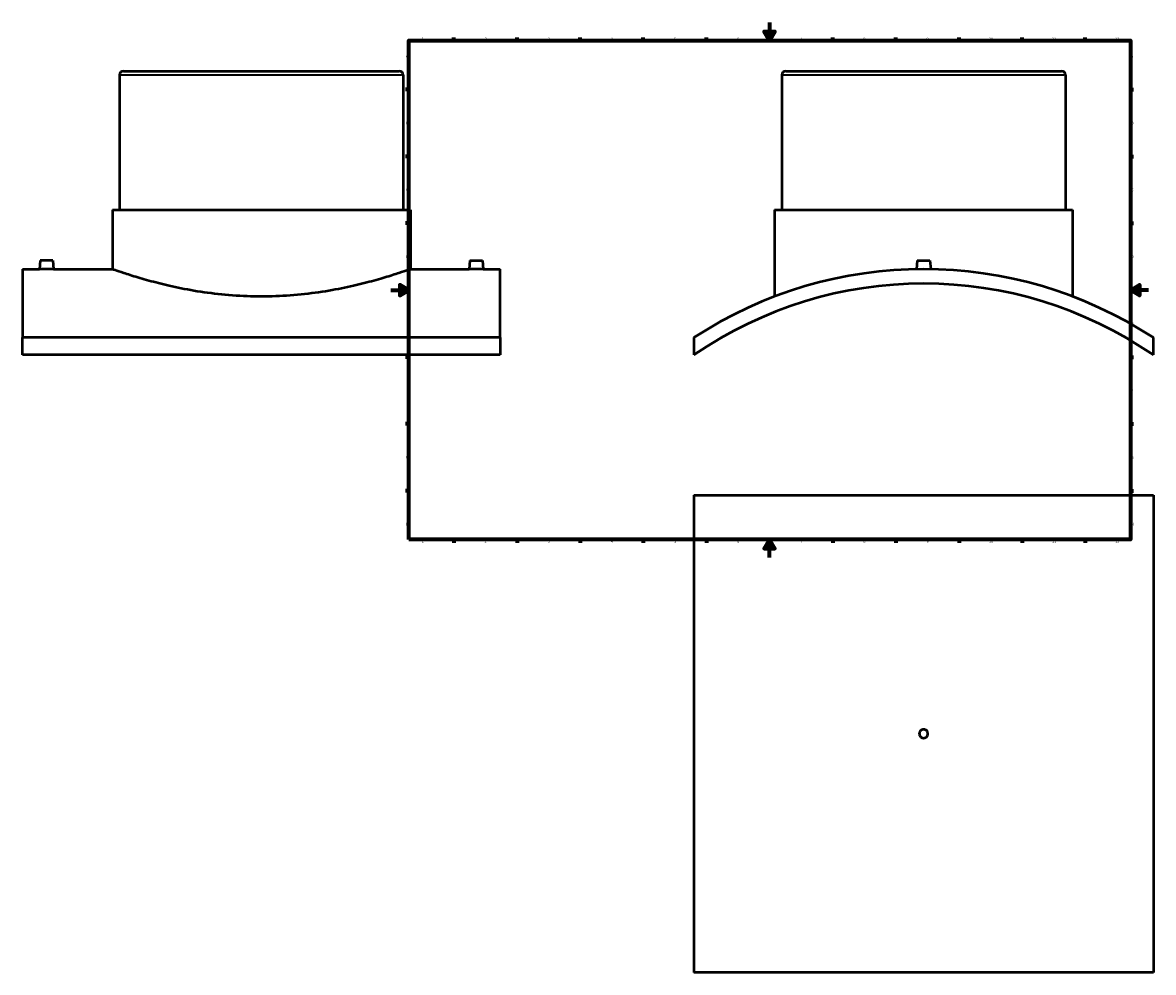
# Model space of a CAD drawing. Header units: millimetres. Extents: x -409 to 1790, y -460 to 2509.
# Tile 1 of 7: x -409 to 847, y -460 to 594. Entities that reach past the tile are written whole.
import ezdxf

# ---------------------------------------------------------------- set-up
doc = ezdxf.new("R2010")
doc.units = ezdxf.units.MM
for name, color, linetype, lineweight in [('Border (ANSI)', 7, 'Continuous', 70), ('Visible (ANSI)', 7, 'Continuous', 50), ('Visible Narrow (ANSI)', 7, 'Continuous', 35)]:
    doc.layers.add(name, color=color, linetype=linetype, lineweight=lineweight)
doc.styles.add('Note Text (ANSI)', font='tahoma.ttf')

# ---------------------------------------------------------------- blocks, each defined once
blk = doc.blocks.new('Borders Default Border')
at = {"layer": 'Border (ANSI)'}
for p, q in [((70.1, 574), (70.1, 577.4)), ((140.2, 574), (140.2, 577.4)), ((210.2, 574), (210.2, 577.4)), ((280.3, 574), (280.3, 577.4)), ((350.4, 574), (350.4, 577.4)), ((490.6, 574), (490.6, 577.4)), ((560.7, 574), (560.7, 577.4)), ((630.8, 574), (630.8, 577.4)), ((700.8, 574), (700.8, 577.4)), ((770.9, 574), (770.9, 577.4)), ((20, 519.7), (16.6, 519.7)), ((821, 519.7), (824.4, 519.7)), ((20, 445.5), (16.6, 445.5)), ((821, 445.5), (824.4, 445.5)), ((20, 371.2), (16.6, 371.2)), ((821, 371.2), (824.4, 371.2)), ((20, 222.7), (16.6, 222.7)), ((821, 222.7), (824.4, 222.7)), ((20, 148.5), (16.6, 148.5)), ((821, 148.5), (824.4, 148.5)), ((20, 74.3), (16.6, 74.3)), ((821, 74.3), (824.4, 74.3)), ((70.1, 20), (70.1, 16.6)), ((140.2, 20), (140.2, 16.6)), ((210.2, 20), (210.2, 16.6)), ((280.3, 20), (280.3, 16.6)), ((350.4, 20), (350.4, 16.6)), ((490.6, 20), (490.6, 16.6)), ((560.7, 20), (560.7, 16.6)), ((630.8, 20), (630.8, 16.6)), ((700.8, 20), (700.8, 16.6)), ((770.9, 20), (770.9, 16.6))]:
    blk.add_line(p, q, dxfattribs=at)
at = {"layer": 'Border (ANSI)', "flags": 128}
for points in [[(420.5, 594), (420.5, 574), (414.7, 584), (426.3, 584), (420.5, 574)], [(20, 20), (20, 574), (821, 574), (821, 20), (20, 20)], [(0, 297), (20, 297), (10, 302.8), (10, 291.2), (20, 297)], [(841, 297), (821, 297), (831, 302.8), (831, 291.2), (821, 297)], [(420.5, 0), (420.5, 20), (414.7, 10), (426.3, 10), (420.5, 20)]]:
    blk.add_lwpolyline(points, dxfattribs=at)
at = {"layer": 'Border (ANSI)', "char_height": 3.05, "attachment_point": 7, "style": 'Note Text (ANSI)'}
for s, insert in [('1', (34.4, 574.4)), ('2', (104.2, 574.4)), ('3', (174.3, 574.3)), ('4', (244.2, 574.4)), ('5', (314.5, 574.3)), ('6', (384.5, 574.3)), ('7', (454.6, 574.4)), ('8', (524.6, 574.3)), ('9', (594.7, 574.3)), ('10', (664, 574.3)), ('11', (734, 574.4)), ('12', (804.1, 574.4)), ('A', (16.8, 555.4)), ('A', (821.6, 555.4)), ('B', (17.1, 481.1)), ('B', (822, 481.1)), ('C', (17, 406.8)), ('C', (821.8, 406.8)), ('D', (17, 332.6)), ('D', (821.8, 332.6)), ('E', (17.2, 258.4)), ('E', (822.1, 258.4)), ('F', (17.3, 184.1)), ('F', (822.1, 184.1)), ('G', (16.8, 109.8)), ('G', (821.7, 109.8)), ('H', (17, 35.6)), ('H', (821.8, 35.6)), ('1', (34.4, 16.6)), ('2', (104.2, 16.6)), ('3', (174.3, 16.5)), ('4', (244.2, 16.6)), ('5', (314.5, 16.5)), ('6', (384.5, 16.5)), ('7', (454.6, 16.6)), ('8', (524.6, 16.5)), ('9', (594.7, 16.5)), ('10', (664, 16.5)), ('11', (734, 16.6)), ('12', (804.1, 16.6))]:
    blk.add_mtext(s, dxfattribs=dict(at, insert=insert))

msp = doc.modelspace()

# ---------------------------------------------------------------- linework, layer by layer
at = {"layer": 'Visible (ANSI)'}
for p, q in [((-296.541, 540.222), (9.459, 540.222)), ((438.531, 540.222), (744.531, 540.222)), ((-301.041, 535.722), (-301.041, 386.222)), ((13.959, 535.722), (13.959, 386.222)), ((434.031, 535.722), (434.031, 386.222)), ((749.031, 535.722), (749.031, 386.222)), ((-308.916, 386.222), (21.834, 386.222)), ((-308.916, 386.222), (-308.916, 320.222)), ((21.834, 386.222), (21.834, 320.222)), ((426.156, 386.222), (756.906, 386.222)), ((426.156, 386.222), (426.156, 289.891)), ((756.906, 386.222), (756.906, 289.891)), ((-389.041, 329.822), (-389.881, 320.222)), ((-375.041, 329.822), (-389.041, 329.822)), ((-375.041, 329.822), (-374.202, 320.222)), ((87.959, 329.822), (87.119, 320.222)), ((87.959, 329.822), (101.959, 329.822)), ((101.959, 329.822), (102.798, 320.222)), ((584.531, 329.822), (583.686, 320.156)), ((584.531, 329.822), (598.531, 329.822)), ((598.531, 329.822), (599.377, 320.156)), ((-408.541, 320.222), (-408.541, 244.262)), ((-408.541, 320.222), (-389.881, 320.222)), ((-374.202, 320.222), (-308.916, 320.222)), ((21.834, 320.222), (87.119, 320.222)), ((102.798, 320.222), (121.459, 320.222)), ((121.459, 244.262), (121.459, 320.222)), ((121.459, 244.262), (-408.541, 244.262)), ((-408.541, 224.998), (-408.541, 244.262)), ((121.459, 244.262), (121.459, 224.998)), ((336.531, 244.262), (336.531, 224.998)), ((846.531, 224.998), (846.531, 244.262)), ((121.459, 224.998), (-408.541, 224.998)), ((336.531, 69.529), (846.531, 69.529)), ((336.531, 69.529), (336.531, -460.471)), ((846.531, 69.529), (846.531, -460.471)), ((846.531, -460.471), (336.531, -460.471))]:
    msp.add_line(p, q, dxfattribs=at)
for centre, radius, start, end in [((-296.541, 535.722), 4.5, 90, 180), ((9.459, 535.722), 4.5, 0, 90), ((438.531, 535.722), 4.5, 90, 180), ((744.531, 535.722), 4.5, 0, 90), ((591.531, -145.778), 466, 56.824162, 123.175838), ((591.531, -145.778), 450, 55.481892, 124.518108)]:
    msp.add_arc(centre, radius, start, end, dxfattribs=at)
for points, knots in [([(-374.202, 320.222), (-374.202, 320.222), (-374.398, 320.219), (-375.197, 320.206), (-375.8, 320.197), (-377.192, 320.181), (-378.073, 320.172), (-380.006, 320.159), (-381.056, 320.156), (-382.041, 320.156), (-383.026, 320.156), (-384.077, 320.159), (-386.009, 320.172), (-386.89, 320.181), (-388.282, 320.197), (-388.885, 320.206), (-389.685, 320.219), (-389.881, 320.222), (-389.881, 320.222)], [3.54519724, 3.54519724, 3.54519724, 3.54519724, 3.84054859, 3.84054859, 4.13589993, 4.13589993, 4.4314148, 4.4314148, 4.72692966, 4.72692966, 4.72692966, 5.02238756, 5.02238756, 5.31784546, 5.31784546, 5.61325376, 5.61325376, 5.90866207, 5.90866207, 5.90866207, 5.90866207]), ([(21.834, 320.222), (21.834, 320.222), (20.821, 319.86), (16.591, 318.383), (13.374, 317.27), (4.907, 314.47), (-0.351, 312.782), (-12.461, 309.146), (-19.315, 307.201), (-33.896, 303.421), (-42.137, 301.45), (-60.104, 297.721), (-69.831, 295.967), (-90.172, 293.032), (-100.804, 291.851), (-122.246, 290.28), (-133.056, 289.891), (-154.027, 289.891), (-164.837, 290.28), (-186.279, 291.851), (-196.911, 293.032), (-217.252, 295.967), (-226.979, 297.721), (-244.946, 301.45), (-253.187, 303.421), (-267.767, 307.201), (-274.622, 309.146), (-286.732, 312.782), (-291.99, 314.47), (-300.457, 317.27), (-303.674, 318.383), (-307.904, 319.86), (-308.916, 320.222), (-308.916, 320.222)], [25.15690028, 25.15690028, 25.15690028, 25.15690028, 28.30056135, 28.30056135, 31.44422242, 31.44422242, 34.58788349, 34.58788349, 37.73154456, 37.73154456, 40.87710856, 40.87710856, 44.02267256, 44.02267256, 47.16823656, 47.16823656, 50.31380056, 50.31380056, 53.45936456, 53.45936456, 56.60492856, 56.60492856, 59.75049256, 59.75049256, 62.89605656, 62.89605656, 66.03971763, 66.03971763, 69.1833787, 69.1833787, 72.32703977, 72.32703977, 75.47070084, 75.47070084, 75.47070084, 75.47070084]), ([(102.798, 320.222), (102.798, 320.222), (102.602, 320.219), (101.802, 320.206), (101.199, 320.197), (99.807, 320.181), (98.926, 320.172), (96.994, 320.159), (95.943, 320.156), (93.973, 320.156), (92.923, 320.159), (90.991, 320.172), (90.109, 320.181), (88.717, 320.197), (88.114, 320.206), (87.315, 320.219), (87.119, 320.222), (87.119, 320.222)], [1.18173241, 1.18173241, 1.18173241, 1.18173241, 1.47714071, 1.47714071, 1.77254901, 1.77254901, 2.06800691, 2.06800691, 2.36346481, 2.36346481, 2.65897968, 2.65897968, 2.95449454, 2.95449454, 3.24984589, 3.24984589, 3.54519724, 3.54519724, 3.54519724, 3.54519724]), ([(596.331, -195.471), (596.331, -196.074), (596.211, -196.717), (595.721, -197.899), (595.352, -198.439), (594.499, -199.291), (593.959, -199.661), (592.777, -200.151), (592.134, -200.271), (590.929, -200.271), (590.286, -200.151), (589.103, -199.661), (588.563, -199.291), (587.711, -198.439), (587.342, -197.899), (586.852, -196.717), (586.731, -196.074), (586.731, -194.869), (586.852, -194.226), (587.342, -193.043), (587.711, -192.503), (588.563, -191.651), (589.103, -191.282), (590.286, -190.792), (590.929, -190.671), (592.134, -190.671), (592.777, -190.792), (593.959, -191.282), (594.499, -191.651), (595.352, -192.503), (595.721, -193.043), (596.211, -194.226), (596.331, -194.869), (596.331, -195.471)], [0, 0, 0, 0, 0.18081109, 0.18081109, 0.36162217, 0.36162217, 0.54243326, 0.54243326, 0.72324434, 0.72324434, 0.90405542, 0.90405542, 1.08486651, 1.08486651, 1.26567759, 1.26567759, 1.44648868, 1.44648868, 1.62729976, 1.62729976, 1.80811085, 1.80811085, 1.98892193, 1.98892193, 2.16973302, 2.16973302, 2.3505441, 2.3505441, 2.53135519, 2.53135519, 2.71216627, 2.71216627, 2.89297736, 2.89297736, 2.89297736, 2.89297736])]:
    msp.add_open_spline(points, degree=3, knots=knots, dxfattribs=at)
at = {"layer": 'Visible Narrow (ANSI)'}
for p, q in [((12.019, 535.722), (-299.102, 535.722)), ((747.092, 535.722), (435.97, 535.722))]:
    msp.add_line(p, q, dxfattribs=at)

# ---------------------------------------------------------------- block references
msp.add_blockref('Borders Default Border', (0, 0))

doc.saveas('drawing.dxf')
